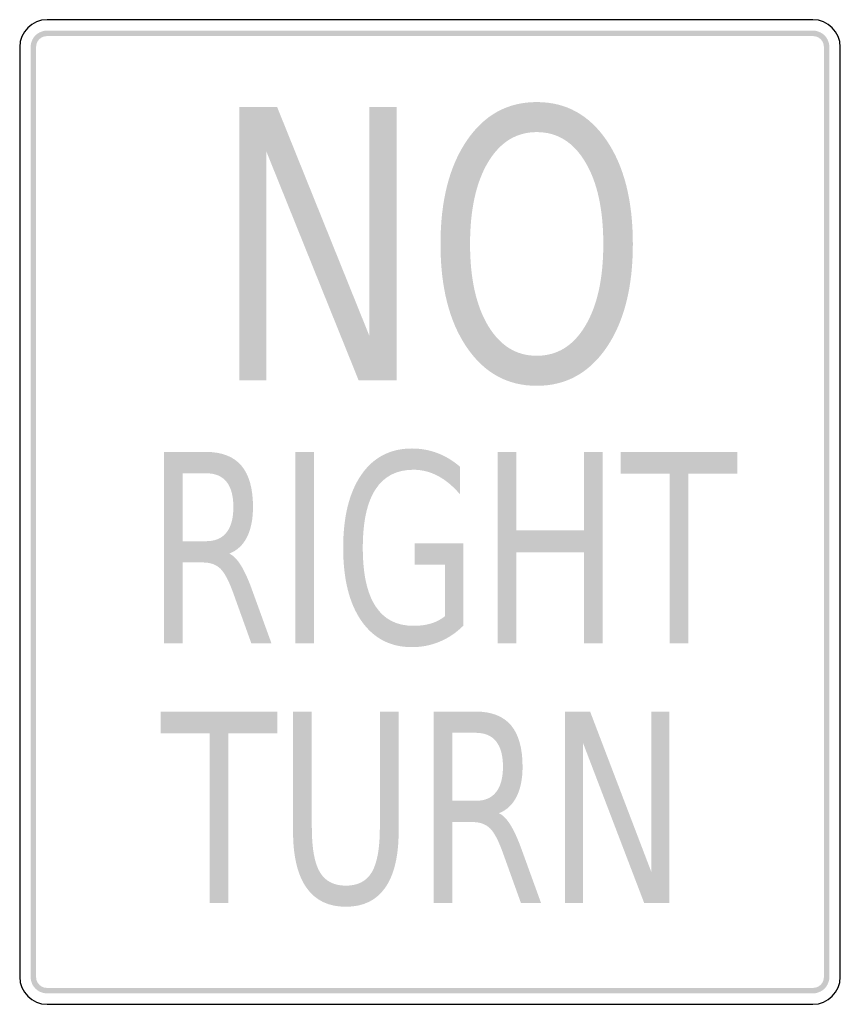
# Model space of a CAD drawing. Header units: inches. Extents: x -0.5 to 0.5, y -0.6 to 0.6.
import ezdxf

# ---------------------------------------------------------------- set-up
doc = ezdxf.new("R2010")
doc.units = ezdxf.units.IN
doc.header["$MEASUREMENT"] = 0

msp = doc.modelspace()

# ---------------------------------------------------------------- hatches: boundary and pattern name
for points in [[(-0.4667, 0.5867), (-0.4686, 0.5866), (-0.4706, 0.5863), (-0.4725, 0.5858), (-0.4743, 0.5851), (-0.4761, 0.5843), (-0.4778, 0.5833), (-0.4794, 0.5821), (-0.4808, 0.5808), (-0.4821, 0.5794), (-0.4833, 0.5778), (-0.4843, 0.5761), (-0.4851, 0.5743), (-0.4858, 0.5725), (-0.4863, 0.5706), (-0.4866, 0.5686), (-0.4867, 0.5667), (-0.48, 0.5667), (-0.4799, 0.568), (-0.4797, 0.5693), (-0.4794, 0.5705), (-0.479, 0.5718), (-0.4784, 0.573), (-0.4778, 0.5741), (-0.477, 0.5751), (-0.4761, 0.5761), (-0.4751, 0.577), (-0.4741, 0.5778), (-0.473, 0.5784), (-0.4718, 0.579), (-0.4705, 0.5794), (-0.4693, 0.5797), (-0.468, 0.5799), (-0.4667, 0.58), (-0.4667, 0.5867)], [(0.4667, 0.5867), (-0.4667, 0.5867), (-0.4667, 0.58), (0.4667, 0.58), (0.4667, 0.5867)], [(0.4867, 0.5667), (0.4866, 0.5686), (0.4863, 0.5706), (0.4858, 0.5725), (0.4851, 0.5743), (0.4843, 0.5761), (0.4833, 0.5778), (0.4821, 0.5794), (0.4808, 0.5808), (0.4794, 0.5821), (0.4778, 0.5833), (0.4761, 0.5843), (0.4743, 0.5851), (0.4725, 0.5858), (0.4706, 0.5863), (0.4686, 0.5866), (0.4667, 0.5867), (0.4667, 0.58), (0.468, 0.5799), (0.4693, 0.5797), (0.4705, 0.5794), (0.4718, 0.579), (0.473, 0.5784), (0.4741, 0.5778), (0.4751, 0.577), (0.4761, 0.5761), (0.477, 0.5751), (0.4778, 0.5741), (0.4784, 0.573), (0.479, 0.5718), (0.4794, 0.5705), (0.4797, 0.5693), (0.4799, 0.568), (0.48, 0.5667), (0.4867, 0.5667)], [(-0.4867, 0.5667), (-0.4867, -0.5667), (-0.48, -0.5667), (-0.48, 0.5667), (-0.4867, 0.5667)], [(0.4867, -0.5667), (0.4867, 0.5667), (0.48, 0.5667), (0.48, -0.5667), (0.4867, -0.5667)], [(-0.2325, 0.4936), (-0.1863, 0.4936), (-0.0739, 0.2147), (-0.0739, 0.4936), (-0.0407, 0.4936), (-0.0407, 0.1603), (-0.0869, 0.1603), (-0.1993, 0.4391), (-0.1993, 0.1603), (-0.2325, 0.1603), (-0.2325, 0.4936)], [(-0.1641, 0.0732), (-0.1413, 0.0732), (-0.1413, -0.1601), (-0.1641, -0.1601), (-0.1641, 0.0732)], [(0.0824, 0.0732), (0.1051, 0.0732), (0.1051, -0.0225), (0.1876, -0.0225), (0.1876, 0.0732), (0.2104, 0.0732), (0.2104, -0.1601), (0.1876, -0.1601), (0.1876, -0.049), (0.1051, -0.049), (0.1051, -0.1601), (0.0824, -0.1601), (0.0824, 0.0732)], [(0.2325, 0.0732), (0.3745, 0.0732), (0.3745, 0.0466), (0.3149, 0.0466), (0.3149, -0.1601), (0.2921, -0.1601), (0.2921, 0.0466), (0.2325, 0.0466), (0.2325, 0.0732)], [(-0.3281, -0.2432), (-0.186, -0.2432), (-0.186, -0.2698), (-0.2457, -0.2698), (-0.2457, -0.4765), (-0.2684, -0.4765), (-0.2684, -0.2698), (-0.3281, -0.2698), (-0.3281, -0.2432)], [(0.1644, -0.2432), (0.1951, -0.2432), (0.2696, -0.4384), (0.2696, -0.2432), (0.2916, -0.2432), (0.2916, -0.4765), (0.261, -0.4765), (0.1864, -0.2813), (0.1864, -0.4765), (0.1644, -0.4765), (0.1644, -0.2432)], [(-0.4867, -0.5667), (-0.4866, -0.5685), (-0.4863, -0.5703), (-0.4859, -0.5721), (-0.4853, -0.5739), (-0.4846, -0.5756), (-0.4837, -0.5772), (-0.4826, -0.5787), (-0.4814, -0.5801), (-0.4801, -0.5814), (-0.4787, -0.5826), (-0.4772, -0.5837), (-0.4756, -0.5846), (-0.4739, -0.5853), (-0.4721, -0.5859), (-0.4703, -0.5863), (-0.4685, -0.5866), (-0.4667, -0.5867), (-0.4667, -0.58), (-0.4679, -0.5799), (-0.4691, -0.5798), (-0.4703, -0.5795), (-0.4715, -0.5791), (-0.4726, -0.5786), (-0.4737, -0.578), (-0.4747, -0.5773), (-0.4757, -0.5765), (-0.4765, -0.5756), (-0.4773, -0.5747), (-0.478, -0.5737), (-0.4786, -0.5726), (-0.4791, -0.5715), (-0.4795, -0.5703), (-0.4798, -0.5691), (-0.4799, -0.5679), (-0.48, -0.5667), (-0.4867, -0.5667)], [(0.4667, -0.5867), (0.4686, -0.5866), (0.4706, -0.5863), (0.4725, -0.5858), (0.4743, -0.5851), (0.4761, -0.5843), (0.4778, -0.5833), (0.4794, -0.5821), (0.4808, -0.5808), (0.4821, -0.5794), (0.4833, -0.5778), (0.4843, -0.5761), (0.4851, -0.5743), (0.4858, -0.5725), (0.4863, -0.5706), (0.4866, -0.5686), (0.4867, -0.5667), (0.48, -0.5667), (0.4799, -0.568), (0.4797, -0.5693), (0.4794, -0.5705), (0.479, -0.5718), (0.4784, -0.573), (0.4778, -0.5741), (0.477, -0.5751), (0.4761, -0.5761), (0.4751, -0.577), (0.4741, -0.5778), (0.473, -0.5784), (0.4718, -0.579), (0.4705, -0.5794), (0.4693, -0.5797), (0.468, -0.5799), (0.4667, -0.58), (0.4667, -0.5867)], [(-0.4667, -0.5867), (0.4667, -0.5867), (0.4667, -0.58), (-0.4667, -0.58), (-0.4667, -0.5867)]]:
    msp.add_hatch(color=7).paths.add_polyline_path(points)
h = msp.add_hatch(color=7)
edge = h.paths.add_edge_path()
edge.add_spline(control_points=[(0.1301, 0.4996), (0.1657, 0.4996), (0.1941, 0.484), (0.2154, 0.4526), (0.2366, 0.4213), (0.2472, 0.3793), (0.2472, 0.3266), (0.2472, 0.2741), (0.2366, 0.2321), (0.2154, 0.2008), (0.1941, 0.1695), (0.1657, 0.1538), (0.1301, 0.1538), (0.0945, 0.1538), (0.0661, 0.1694), (0.0448, 0.2007), (0.0235, 0.2319), (0.0128, 0.2739), (0.0128, 0.3266), (0.0128, 0.3793), (0.0235, 0.4213), (0.0448, 0.4526), (0.0661, 0.484), (0.0945, 0.4996), (0.1301, 0.4996)], knot_values=[0, 0, 0, 0, 1, 1, 1, 2, 2, 2, 3, 3, 3, 4, 4, 4, 5, 5, 5, 6, 6, 6, 7, 7, 7, 8, 8, 8, 8], degree=3, periodic=0)
edge = h.paths.add_edge_path(flags=0)
edge.add_spline(control_points=[(0.1301, 0.463), (0.1052, 0.463), (0.0855, 0.4508), (0.0708, 0.4264), (0.0562, 0.402), (0.0488, 0.3687), (0.0488, 0.3266), (0.0488, 0.2846), (0.0562, 0.2514), (0.0708, 0.227), (0.0855, 0.2026), (0.1052, 0.1904), (0.1301, 0.1904), (0.155, 0.1904), (0.1748, 0.2026), (0.1893, 0.227), (0.2039, 0.2514), (0.2112, 0.2846), (0.2112, 0.3266), (0.2112, 0.3687), (0.2039, 0.402), (0.1893, 0.4264), (0.1748, 0.4508), (0.155, 0.463), (0.1301, 0.463)], knot_values=[0, 0, 0, 0, 1, 1, 1, 2, 2, 2, 3, 3, 3, 4, 4, 4, 5, 5, 5, 6, 6, 6, 7, 7, 7, 8, 8, 8, 8], degree=3, periodic=0)
h = msp.add_hatch(color=7)
edge = h.paths.add_edge_path()
edge.add_spline(control_points=[(-0.2445, -0.0507), (-0.2396, -0.053), (-0.2348, -0.0579), (-0.2302, -0.0654), (-0.2256, -0.0729), (-0.221, -0.0832), (-0.2163, -0.0964)], knot_values=[0, 0, 0, 0, 1, 1, 1, 2, 2, 2, 2], degree=3, periodic=0)
edge.add_line((-0.2163, -0.0964), (-0.1932, -0.1601))
edge.add_line((-0.1932, -0.1601), (-0.2177, -0.1601))
edge.add_line((-0.2177, -0.1601), (-0.2392, -0.1003))
edge.add_spline(control_points=[(-0.2392, -0.1003), (-0.2447, -0.0847), (-0.2501, -0.0743), (-0.2553, -0.0692), (-0.2605, -0.0641), (-0.2676, -0.0615), (-0.2766, -0.0615)], knot_values=[0, 0, 0, 0, 1, 1, 1, 2, 2, 2, 2], degree=3, periodic=0)
edge.add_line((-0.2766, -0.0615), (-0.3014, -0.0615))
edge.add_line((-0.3014, -0.0615), (-0.3014, -0.1601))
edge.add_line((-0.3014, -0.1601), (-0.3241, -0.1601))
edge.add_line((-0.3241, -0.1601), (-0.3241, 0.0732))
edge.add_line((-0.3241, 0.0732), (-0.2729, 0.0732))
edge.add_spline(control_points=[(-0.2729, 0.0732), (-0.2536, 0.0732), (-0.2393, 0.0676), (-0.2298, 0.0565), (-0.2204, 0.0453), (-0.2157, 0.0285), (-0.2157, 0.006), (-0.2157, -0.0087), (-0.2182, -0.0209), (-0.223, -0.0306), (-0.2279, -0.0403), (-0.2351, -0.047), (-0.2445, -0.0507)], knot_values=[0, 0, 0, 0, 1, 1, 1, 2, 2, 2, 3, 3, 3, 4, 4, 4, 4], degree=3, periodic=0)
edge = h.paths.add_edge_path(flags=0)
edge.add_line((-0.3014, 0.0472), (-0.3014, -0.0356))
edge.add_line((-0.3014, -0.0356), (-0.2729, -0.0356))
edge.add_spline(control_points=[(-0.2729, -0.0356), (-0.2619, -0.0356), (-0.2536, -0.0321), (-0.248, -0.025), (-0.2424, -0.018), (-0.2396, -0.0077), (-0.2396, 0.006), (-0.2396, 0.0196), (-0.2424, 0.0299), (-0.248, 0.0369), (-0.2536, 0.0438), (-0.2619, 0.0472), (-0.2729, 0.0472)], knot_values=[0, 0, 0, 0, 1, 1, 1, 2, 2, 2, 3, 3, 3, 4, 4, 4, 4], degree=3, periodic=0)
edge.add_line((-0.2729, 0.0472), (-0.3014, 0.0472))
h = msp.add_hatch(color=7)
edge = h.paths.add_edge_path()
edge.add_line((0.0183, -0.1269), (0.0183, -0.0642))
edge.add_line((0.0183, -0.0642), (-0.0188, -0.0642))
edge.add_line((-0.0188, -0.0642), (-0.0188, -0.0382))
edge.add_line((-0.0188, -0.0382), (0.0408, -0.0382))
edge.add_line((0.0408, -0.0382), (0.0408, -0.1384))
edge.add_spline(control_points=[(0.0408, -0.1384), (0.0321, -0.1471), (0.0224, -0.1536), (0.0118, -0.158), (0.0012, -0.1625), (-0.01, -0.1647), (-0.022, -0.1647), (-0.0483, -0.1647), (-0.0688, -0.154), (-0.0836, -0.1327), (-0.0984, -0.1114), (-0.1058, -0.0817), (-0.1058, -0.0437), (-0.1058, -0.0056), (-0.0984, 0.0241), (-0.0836, 0.0455), (-0.0688, 0.0668), (-0.0483, 0.0774), (-0.022, 0.0774), (-0.0111, 0.0774), (-0.0007, 0.0755), (0.0091, 0.0718), (0.019, 0.068), (0.0281, 0.0625), (0.0365, 0.0552)], knot_values=[0, 0, 0, 0, 1, 1, 1, 2, 2, 2, 3, 3, 3, 4, 4, 4, 5, 5, 5, 6, 6, 6, 7, 7, 7, 8, 8, 8, 8], degree=3, periodic=0)
edge.add_line((0.0365, 0.0552), (0.0365, 0.0216))
edge.add_spline(control_points=[(0.0365, 0.0216), (0.028, 0.0315), (0.0191, 0.039), (0.0096, 0.044), (0.0002, 0.049), (-0.0098, 0.0515), (-0.0202, 0.0515), (-0.0407, 0.0515), (-0.0561, 0.0435), (-0.0664, 0.0276), (-0.0768, 0.0116), (-0.0819, -0.0121), (-0.0819, -0.0437), (-0.0819, -0.0752), (-0.0768, -0.0989), (-0.0664, -0.1148), (-0.0561, -0.1308), (-0.0407, -0.1387), (-0.0202, -0.1387), (-0.0121, -0.1387), (-0.0049, -0.1378), (0.0014, -0.1358), (0.0077, -0.1339), (0.0133, -0.1309), (0.0183, -0.1269)], knot_values=[0, 0, 0, 0, 1, 1, 1, 2, 2, 2, 3, 3, 3, 4, 4, 4, 5, 5, 5, 6, 6, 6, 7, 7, 7, 8, 8, 8, 8], degree=3, periodic=0)
h = msp.add_hatch(color=7)
edge = h.paths.add_edge_path()
edge.add_line((-0.1669, -0.2432), (-0.144, -0.2432))
edge.add_line((-0.144, -0.2432), (-0.144, -0.385))
edge.add_spline(control_points=[(-0.144, -0.385), (-0.144, -0.41), (-0.1407, -0.428), (-0.1342, -0.439), (-0.1277, -0.4499), (-0.1171, -0.4554), (-0.1025, -0.4554), (-0.0879, -0.4554), (-0.0774, -0.4499), (-0.0709, -0.439), (-0.0644, -0.428), (-0.0611, -0.41), (-0.0611, -0.385)], knot_values=[0, 0, 0, 0, 1, 1, 1, 2, 2, 2, 3, 3, 3, 4, 4, 4, 4], degree=3, periodic=0)
edge.add_line((-0.0611, -0.385), (-0.0611, -0.2432))
edge.add_line((-0.0611, -0.2432), (-0.0382, -0.2432))
edge.add_line((-0.0382, -0.2432), (-0.0382, -0.3889))
edge.add_spline(control_points=[(-0.0382, -0.3889), (-0.0382, -0.4193), (-0.0437, -0.4423), (-0.0545, -0.4578), (-0.0653, -0.4733), (-0.0813, -0.4811), (-0.1025, -0.4811), (-0.1238, -0.4811), (-0.1398, -0.4733), (-0.1506, -0.4578), (-0.1615, -0.4423), (-0.1669, -0.4193), (-0.1669, -0.3889)], knot_values=[0, 0, 0, 0, 1, 1, 1, 2, 2, 2, 3, 3, 3, 4, 4, 4, 4], degree=3, periodic=0)
edge.add_line((-0.1669, -0.3889), (-0.1669, -0.2432))
h = msp.add_hatch(color=7)
edge = h.paths.add_edge_path()
edge.add_spline(control_points=[(0.084, -0.3671), (0.089, -0.3694), (0.0937, -0.3743), (0.0983, -0.3818), (0.1029, -0.3893), (0.1075, -0.3996), (0.1122, -0.4128)], knot_values=[0, 0, 0, 0, 1, 1, 1, 2, 2, 2, 2], degree=3, periodic=0)
edge.add_line((0.1122, -0.4128), (0.1353, -0.4765))
edge.add_line((0.1353, -0.4765), (0.1108, -0.4765))
edge.add_line((0.1108, -0.4765), (0.0893, -0.4167))
edge.add_spline(control_points=[(0.0893, -0.4167), (0.0838, -0.4011), (0.0784, -0.3907), (0.0732, -0.3856), (0.068, -0.3805), (0.0609, -0.3779), (0.0519, -0.3779)], knot_values=[0, 0, 0, 0, 1, 1, 1, 2, 2, 2, 2], degree=3, periodic=0)
edge.add_line((0.0519, -0.3779), (0.0272, -0.3779))
edge.add_line((0.0272, -0.3779), (0.0272, -0.4765))
edge.add_line((0.0272, -0.4765), (0.0044, -0.4765))
edge.add_line((0.0044, -0.4765), (0.0044, -0.2432))
edge.add_line((0.0044, -0.2432), (0.0557, -0.2432))
edge.add_spline(control_points=[(0.0557, -0.2432), (0.0749, -0.2432), (0.0892, -0.2488), (0.0987, -0.2599), (0.1081, -0.2711), (0.1128, -0.2879), (0.1128, -0.3104), (0.1128, -0.3251), (0.1104, -0.3373), (0.1055, -0.347), (0.1006, -0.3567), (0.0935, -0.3634), (0.084, -0.3671)], knot_values=[0, 0, 0, 0, 1, 1, 1, 2, 2, 2, 3, 3, 3, 4, 4, 4, 4], degree=3, periodic=0)
edge = h.paths.add_edge_path(flags=0)
edge.add_line((0.0272, -0.2691), (0.0272, -0.352))
edge.add_line((0.0272, -0.352), (0.0557, -0.352))
edge.add_spline(control_points=[(0.0557, -0.352), (0.0667, -0.352), (0.075, -0.3485), (0.0805, -0.3414), (0.0861, -0.3344), (0.0889, -0.3241), (0.0889, -0.3104), (0.0889, -0.2968), (0.0861, -0.2865), (0.0805, -0.2795), (0.075, -0.2726), (0.0667, -0.2691), (0.0557, -0.2691)], knot_values=[0, 0, 0, 0, 1, 1, 1, 2, 2, 2, 3, 3, 3, 4, 4, 4, 4], degree=3, periodic=0)
edge.add_line((0.0557, -0.2691), (0.0272, -0.2691))

# ---------------------------------------------------------------- linework, layer by layer
at = {"color": 7}
for points in [[(0.4667, 0.6), (-0.4667, 0.6)], [(-0.5, 0.5667), (-0.5, -0.5667)], [(0.5, -0.5667), (0.5, 0.5667)], [(-0.4667, -0.6), (0.4667, -0.6)]]:
    msp.add_lwpolyline(points, dxfattribs=at)
for points in [[(-0.4667, 0.6), (-0.4851, 0.6), (-0.5, 0.5851), (-0.5, 0.5667)], [(0.5, 0.5667), (0.5, 0.5851), (0.4851, 0.6), (0.4667, 0.6)], [(-0.5, -0.5667), (-0.5, -0.5851), (-0.4851, -0.6), (-0.4667, -0.6)], [(0.4667, -0.6), (0.4851, -0.6), (0.5, -0.5851), (0.5, -0.5667)]]:
    msp.add_open_spline(points, degree=3, dxfattribs=at)

doc.saveas('drawing.dxf')
